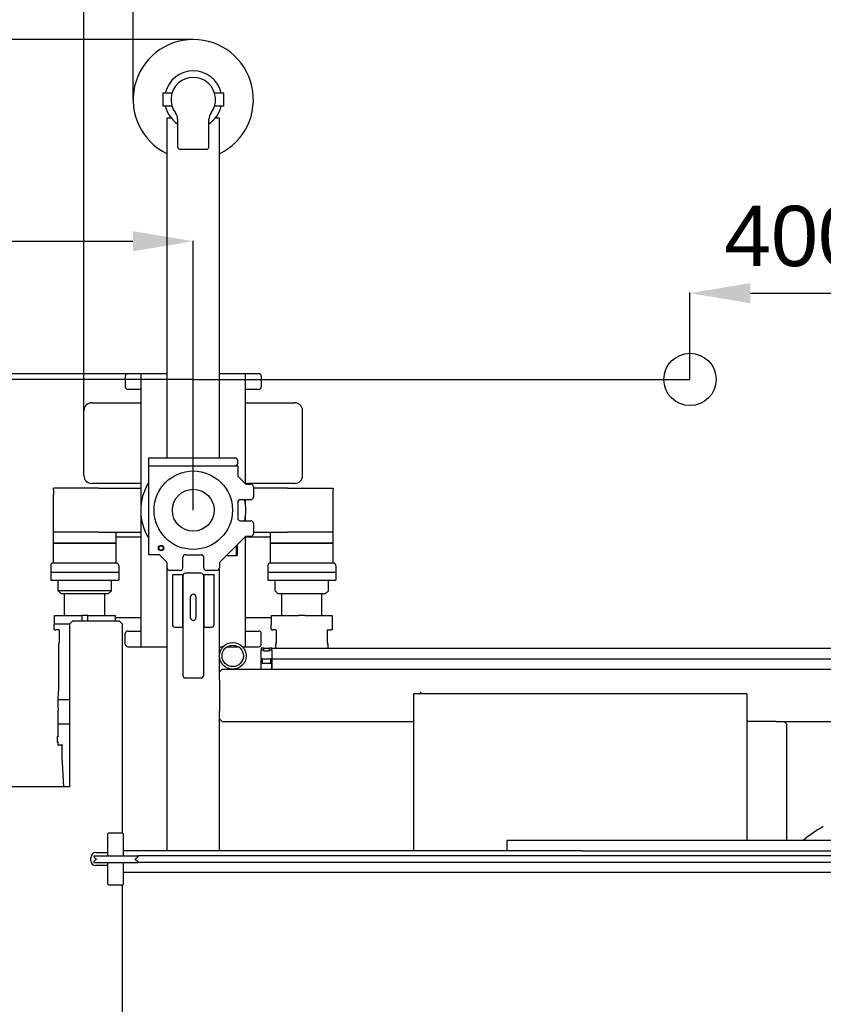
# Model space of a CAD drawing. Header units: millimetres. Extents: x 47009 to 83985, y -19576 to 31053.
# Tile 4 of 30: x 76621 to 78158, y -16822 to -14940. Entities that reach past the tile are written whole.
import ezdxf

# ---------------------------------------------------------------- set-up
doc = ezdxf.new("R2010")
doc.units = ezdxf.units.MM
doc.header["$LTSCALE"] = 50
doc.layers.add('AM_5', color=3, linetype='Continuous', lineweight=25)
doc.styles.add('Aktuální-ISO', font='arial.ttf')
doc.styles.get("Standard").update_dxf_attribs({"font": 'txt.shx'})
doc.dimstyles.new('AM_ISO$0', dxfattribs={"dimtxt": 3.5, "dimasz": 3.5, "dimexe": 1, "dimexo": 1, "dimgap": 1.5, "dimtad": 1, "dimdsep": 46, "dimtxsty": 'Standard', "dimcen": 0, "dimclrd": 256, "dimclre": 256, "dimclrt": 2, "dimadec": 0, "dimazin": 2, "dimtp": 0.1, "dimtm": 0.1, "dimtfac": 0.71, "dimtdec": 3, "dimtmove": 0, "dimatfit": 3, "dimfxl": 1, "dimlwd": -1, "dimlwe": -1, "dimarcsym": 1})

# ---------------------------------------------------------------- blocks, each defined once
blk = doc.blocks.new('*D213')
at = {"layer": 'AM_5', "linetype": 'ByBlock', "transparency": 16777216}
for p, q in [((76837.9, -15091.7), (76837.9, -14733)), ((76953.4, -14734), (79652.4, -14734)), ((79767.9, -15091.7), (79767.9, -14733))]:
    blk.add_line(p, q, dxfattribs=at)
at = {"layer": 'AM_5', "transparency": 16777216}
for points in [[(76953.4, -14714.8), (76953.4, -14753.3), (76837.9, -14734)], [(79652.4, -14714.8), (79652.4, -14753.3), (79767.9, -14734)]]:
    blk.add_solid(points, dxfattribs=at)
at = {"layer": 'Defpoints', "color": 0, "transparency": 16777216}
for p in [(79767.9, -14734), (76837.9, -15092.7), (79767.9, -15092.7)]:
    blk.add_point(p, dxfattribs=at)
at = {"layer": 'AM_5', "color": 2, "transparency": 16777216, "insert": (78302.9, -14610.5), "char_height": 115.5, "attachment_point": 5, "style": 'Aktuální-ISO'}
blk.add_mtext('2,93 [9´-7´´]', dxfattribs=at)
blk = doc.blocks.new('*D214')
at = {"layer": 'AM_5', "linetype": 'ByBlock', "transparency": 16777216}
for p, q in [((76743.9, -15686.2), (76743.9, -14429.7)), ((76859.4, -14430.7), (79746.4, -14430.7)), ((79861.9, -15686.2), (79861.9, -14429.7))]:
    blk.add_line(p, q, dxfattribs=at)
at = {"layer": 'AM_5', "transparency": 16777216}
for points in [[(76859.4, -14411.4), (76859.4, -14449.9), (76743.9, -14430.7)], [(79746.4, -14411.4), (79746.4, -14449.9), (79861.9, -14430.7)]]:
    blk.add_solid(points, dxfattribs=at)
at = {"layer": 'Defpoints', "color": 0, "transparency": 16777216}
for p in [(79861.9, -14430.7), (76743.9, -15687.2), (79861.9, -15687.2)]:
    blk.add_point(p, dxfattribs=at)
at = {"layer": 'AM_5', "color": 2, "transparency": 16777216, "insert": (78302.9, -14307.1), "char_height": 115.5, "attachment_point": 5, "style": 'Aktuální-ISO'}
blk.add_mtext('3,12 [10´-3´´]', dxfattribs=at)
blk = doc.blocks.new('*D215')
at = {"layer": 'AM_5', "linetype": 'ByBlock', "transparency": 16777216}
for p, q in [((76826.9, -15616.7), (74674.2, -15616.7)), ((74675.2, -15732.2), (74675.2, -17731.2)), ((76826.9, -17846.7), (74674.2, -17846.7))]:
    blk.add_line(p, q, dxfattribs=at)
at = {"layer": 'AM_5', "transparency": 16777216}
for points in [[(74656, -15732.2), (74694.5, -15732.2), (74675.2, -15616.7)], [(74656, -17731.2), (74694.5, -17731.2), (74675.2, -17846.7)]]:
    blk.add_solid(points, dxfattribs=at)
at = {"layer": 'Defpoints', "color": 0, "transparency": 16777216}
for p in [(76827.9, -15616.7), (74675.2, -17846.7), (76827.9, -17846.7)]:
    blk.add_point(p, dxfattribs=at)
at = {"layer": 'AM_5', "color": 2, "transparency": 16777216, "insert": (74551.7, -16731.7), "char_height": 115.5, "attachment_point": 5, "rotation": 90, "style": 'Aktuální-ISO'}
blk.add_mtext('2,23 [7´-4´´]', dxfattribs=at)
blk = doc.blocks.new('*D216')
at = {"layer": 'AM_5', "linetype": 'ByBlock', "transparency": 16777216}
for p, q in [((76951.9, -14977.7), (74292.5, -14977.7)), ((74293.5, -15093.2), (74293.5, -18370.2)), ((76951.9, -18485.7), (74292.5, -18485.7))]:
    blk.add_line(p, q, dxfattribs=at)
at = {"layer": 'AM_5', "transparency": 16777216}
for points in [[(74274.3, -15093.2), (74312.8, -15093.2), (74293.5, -14977.7)], [(74274.3, -18370.2), (74312.8, -18370.2), (74293.5, -18485.7)]]:
    blk.add_solid(points, dxfattribs=at)
at = {"layer": 'Defpoints', "color": 0, "transparency": 16777216}
for p in [(76952.9, -14977.7), (74293.5, -18485.7), (76952.9, -18485.7)]:
    blk.add_point(p, dxfattribs=at)
at = {"layer": 'AM_5', "color": 2, "transparency": 16777216, "insert": (74170, -16731.7), "char_height": 115.5, "attachment_point": 5, "rotation": 90, "style": 'Aktuální-ISO'}
blk.add_mtext('3,51 [11´-6´´]', dxfattribs=at)
blk = doc.blocks.new('*D221')
at = {"layer": 'AM_5', "linetype": 'ByBlock', "transparency": 16777216}
for p, q in [((77902.9, -15626.7), (77902.9, -15461.7)), ((78018.4, -15462.7), (78187.4, -15462.7)), ((78302.9, -16200.7), (78302.9, -15461.7))]:
    blk.add_line(p, q, dxfattribs=at)
at = {"layer": 'AM_5', "transparency": 16777216}
for points in [[(78018.4, -15443.5), (78018.4, -15482), (77902.9, -15462.7)], [(78187.4, -15443.5), (78187.4, -15482), (78302.9, -15462.7)]]:
    blk.add_solid(points, dxfattribs=at)
at = {"layer": 'Defpoints', "color": 0, "transparency": 16777216}
for p in [(78302.9, -15462.7), (77902.9, -15627.7), (78302.9, -16201.7)]:
    blk.add_point(p, dxfattribs=at)
at = {"layer": 'AM_5', "color": 2, "transparency": 16777216, "insert": (78102.9, -15354.2), "char_height": 115.5, "attachment_point": 5, "style": 'Aktuální-ISO'}
blk.add_mtext('400', dxfattribs=at)
blk = doc.blocks.new('*D223')
at = {"layer": 'AM_5', "linetype": 'ByBlock', "transparency": 16777216}
for p, q in [((75752.9, -15626.7), (75752.9, -15362.5)), ((75868.4, -15363.5), (76837.4, -15363.5)), ((76952.9, -15876.7), (76952.9, -15362.5))]:
    blk.add_line(p, q, dxfattribs=at)
at = {"layer": 'AM_5', "transparency": 16777216}
for points in [[(75868.4, -15344.2), (75868.4, -15382.7), (75752.9, -15363.5)], [(76837.4, -15344.2), (76837.4, -15382.7), (76952.9, -15363.5)]]:
    blk.add_solid(points, dxfattribs=at)
at = {"layer": 'Defpoints', "color": 0, "transparency": 16777216}
for p in [(76952.9, -15363.5), (75752.9, -15627.7), (76952.9, -15877.7)]:
    blk.add_point(p, dxfattribs=at)
at = {"layer": 'AM_5', "color": 2, "transparency": 16777216, "insert": (76352.9, -15255), "char_height": 115.5, "attachment_point": 5, "style": 'Aktuální-ISO'}
blk.add_mtext('1200', dxfattribs=at)

msp = doc.modelspace()

# ---------------------------------------------------------------- linework, layer by layer
at = {"color": 253}
for p, q in [((76894.419, -15080.23), (76894.419, -15105.23)), ((76912.299, -15080.23), (76894.419, -15080.23)), ((77011.418, -15080.23), (76993.538, -15080.23)), ((77011.418, -15105.23), (77011.418, -15080.23)), ((76912.299, -15105.23), (76894.419, -15105.23)), ((77011.418, -15105.23), (76993.538, -15105.23)), ((76902.919, -15127.73), (76910.493, -15127.73)), ((76902.919, -15777.723), (76902.919, -15127.73)), ((76922.919, -15130.23), (76922.919, -15182.729)), ((76982.918, -15182.729), (76982.918, -15130.23)), ((76995.345, -15127.73), (77002.918, -15127.73)), ((77002.918, -15777.723), (77002.918, -15127.73)), ((76927.919, -15187.729), (76977.918, -15187.729)), ((76822.92, -15621.725), (76822.92, -15641.725)), ((76852.92, -15616.725), (76827.92, -15616.725)), ((76852.92, -15616.725), (76852.92, -15826.521)), ((76902.919, -15616.725), (76852.92, -15616.725)), ((77052.918, -15616.725), (77002.918, -15616.725)), ((77052.918, -15827.274), (77052.918, -15616.725)), ((77077.917, -15616.725), (77052.918, -15616.725)), ((77082.917, -15621.725), (77082.917, -15641.725)), ((76952.919, -15627.722), (75752.919, -15627.722)), ((76952.919, -15877.722), (76952.919, -15627.722)), ((76952.919, -15627.722), (77902.919, -15627.722)), ((76852.92, -15646.725), (76827.92, -15646.725)), ((77077.917, -15646.725), (77052.918, -15646.725)), ((76758.921, -15672.225), (76852.92, -15672.225)), ((77052.918, -15672.225), (77146.917, -15672.225)), ((76743.921, -15811.623), (76743.921, -15687.224)), ((77161.917, -15811.623), (77161.917, -15687.224)), ((76867.919, -15777.723), (77032.918, -15777.723)), ((76867.919, -15792.723), (76867.919, -15777.723)), ((76867.919, -15792.723), (77037.918, -15792.723)), ((76867.919, -15962.722), (76867.919, -15792.723)), ((77037.918, -15787.723), (77037.918, -15782.723)), ((77037.918, -15792.723), (77037.918, -15810.652)), ((76852.92, -15826.521), (76758.921, -15826.623)), ((76852.92, -15826.521), (76852.92, -15867.71)), ((77039.382, -15814.188), (77051.453, -15826.259)), ((77146.917, -15826.623), (77052.918, -15826.623)), ((77054.989, -15827.723), (77062.918, -15827.723)), ((76772.396, -15835.723), (76685.34, -15835.723)), ((76685.34, -15838.723), (76685.34, -15835.723)), ((76685.34, -15847.723), (76685.528, -15847.723)), ((76685.34, -15919.722), (76685.34, -15847.723)), ((76685.528, -15838.723), (76685.528, -15847.723)), ((76772.396, -15835.723), (76852.92, -15835.723)), ((77067.917, -15832.723), (77067.917, -15852.723)), ((77133.441, -15835.723), (77067.917, -15835.723)), ((77133.441, -15835.723), (77220.497, -15835.723)), ((77220.309, -15847.723), (77220.309, -15838.723)), ((77220.309, -15847.723), (77220.497, -15847.723)), ((77220.497, -15835.723), (77220.497, -15838.723)), ((77220.497, -15919.722), (77220.497, -15847.723)), ((77037.918, -15862.723), (77037.918, -15892.722)), ((77062.918, -15857.723), (77042.918, -15857.723)), ((77052.918, -15867.71), (77052.918, -15857.723)), ((76852.92, -15887.735), (76852.92, -15992.721)), ((77042.918, -15897.722), (77062.918, -15897.722)), ((77052.918, -15897.722), (77052.918, -15887.735)), ((77067.917, -15902.722), (77067.917, -15922.722)), ((76772.396, -15919.722), (76685.34, -15919.722)), ((76685.34, -15940.722), (76685.34, -15919.722)), ((76772.396, -15919.722), (76685.34, -15919.722)), ((76772.396, -15919.722), (76837.148, -15919.722)), ((76805.339, -15940.722), (76805.339, -15919.722)), ((76837.148, -15919.722), (76842.946, -15919.722)), ((76842.946, -15919.722), (76845.137, -15919.722)), ((76845.137, -15919.722), (76852.92, -15919.722)), ((77067.917, -15919.722), (77068.69, -15919.722)), ((77068.69, -15919.722), (77133.441, -15919.722)), ((77100.498, -15940.722), (77100.498, -15919.722)), ((77220.497, -15919.722), (77133.441, -15919.722)), ((77220.497, -15919.722), (77133.441, -15919.722)), ((77220.497, -15940.722), (77220.497, -15919.722)), ((76805.339, -15940.722), (76685.34, -15940.722)), ((76685.34, -15978.721), (76685.34, -15940.722)), ((76685.34, -15940.722), (76805.339, -15940.722)), ((76805.339, -15928.822), (76852.92, -15928.822)), ((76805.339, -15978.721), (76805.339, -15940.722)), ((77004.383, -15976.257), (77051.453, -15929.186)), ((77036.918, -15943.722), (77036.918, -15964.222)), ((77052.918, -16138.72), (77052.918, -15928.171)), ((77052.918, -15928.822), (77100.498, -15928.822)), ((77062.918, -15927.722), (77054.989, -15927.722)), ((77220.497, -15940.722), (77100.498, -15940.722)), ((77100.498, -15978.721), (77100.498, -15940.722)), ((77100.498, -15940.722), (77220.497, -15940.722)), ((77220.497, -15978.721), (77220.497, -15940.722)), ((76885.848, -15962.722), (76867.919, -15962.722)), ((76937.919, -15962.722), (76967.918, -15962.722)), ((77035.918, -15965.222), (77035.918, -15944.722)), ((76805.339, -15978.721), (76685.34, -15978.721)), ((76901.455, -15976.257), (76889.384, -15964.186)), ((76902.919, -15987.721), (76902.919, -15979.793)), ((76932.919, -15987.721), (76932.919, -15967.722)), ((76972.918, -15987.721), (76972.918, -15967.722)), ((77002.918, -15979.793), (77002.918, -15987.721)), ((77035.918, -15965.222), (77015.418, -15965.222)), ((77036.918, -15964.222), (77035.918, -15965.222)), ((77220.497, -15978.721), (77100.498, -15978.721)), ((76680.34, -15983.721), (76680.34, -15996.721)), ((76810.339, -15996.721), (76680.34, -15996.721)), ((76810.339, -15996.721), (76680.34, -15996.721)), ((76680.34, -15996.721), (76680.34, -16011.221)), ((76810.339, -15983.721), (76810.339, -15992.721)), ((76810.339, -15983.721), (76810.339, -15996.721)), ((76810.339, -15996.721), (76810.339, -16011.221)), ((76852.92, -15983.624), (76852.92, -16054.629)), ((76902.919, -16382.217), (76902.919, -15987.721)), ((76927.919, -15992.721), (76907.919, -15992.721)), ((76967.918, -15998.322), (76937.919, -15998.322)), ((76997.918, -15992.721), (76977.918, -15992.721)), ((77002.918, -16186.719), (77002.918, -15987.721)), ((77095.498, -15983.721), (77095.498, -15996.721)), ((77225.497, -15996.721), (77095.498, -15996.721)), ((77225.497, -15996.721), (77095.498, -15996.721)), ((77095.498, -15996.721), (77095.498, -16011.221)), ((77225.497, -15983.721), (77225.497, -15996.721)), ((77225.497, -15996.721), (77225.497, -16011.221)), ((76680.34, -16011.221), (76810.339, -16011.221)), ((76694.34, -16031.721), (76694.34, -16011.221)), ((76796.339, -16031.721), (76796.339, -16011.221)), ((76912.919, -16001.221), (76912.919, -16096.22)), ((76932.919, -16001.221), (76912.919, -16001.221)), ((76932.919, -16101.22), (76932.919, -16001.221)), ((76932.919, -16003.322), (76932.919, -16193.32)), ((76992.918, -16001.221), (76972.918, -16001.221)), ((76972.918, -16001.221), (76972.918, -16101.22)), ((76972.918, -16193.32), (76972.918, -16003.322)), ((76992.918, -16096.22), (76992.918, -16001.221)), ((77095.498, -16011.221), (77225.497, -16011.221)), ((77109.498, -16031.721), (77109.498, -16011.221)), ((77211.497, -16031.721), (77211.497, -16011.221)), ((76796.339, -16031.721), (76694.34, -16031.721)), ((76700.34, -16037.721), (76694.34, -16031.721)), ((76790.339, -16037.721), (76700.34, -16037.721)), ((76706.84, -16078.72), (76706.84, -16037.721)), ((76783.839, -16078.72), (76783.839, -16037.721)), ((76790.339, -16037.721), (76796.339, -16031.721)), ((77115.498, -16037.721), (77109.498, -16031.721)), ((77205.497, -16037.721), (77115.498, -16037.721)), ((77121.998, -16078.72), (77121.998, -16037.721)), ((77198.997, -16078.72), (77198.997, -16037.721)), ((77205.497, -16037.721), (77211.497, -16031.721)), ((76852.92, -16054.629), (76852.92, -16138.72)), ((76947.919, -16083.321), (76947.919, -16043.321)), ((76957.919, -16043.321), (76957.919, -16083.321)), ((76687.358, -16078.72), (76739.683, -16078.72)), ((76687.358, -16095.72), (76687.358, -16078.72)), ((76716.741, -16094.72), (76719.241, -16092.22)), ((76716.741, -16406.717), (76716.741, -16094.72)), ((76721.741, -16089.72), (76719.241, -16092.22)), ((76811.74, -16089.72), (76721.741, -16089.72)), ((76750.997, -16078.72), (76739.683, -16078.72)), ((76739.683, -16078.72), (76739.683, -16089.72)), ((76750.997, -16078.72), (76803.322, -16078.72)), ((76750.997, -16089.72), (76750.997, -16078.72)), ((76803.322, -16078.72), (76803.322, -16089.72)), ((76852.92, -16083.22), (76803.322, -16083.22)), ((76811.74, -16089.72), (76814.24, -16092.22)), ((76814.24, -16092.22), (76816.74, -16094.72)), ((76816.74, -16094.72), (76816.74, -16382.217)), ((77102.515, -16083.22), (77052.918, -16083.22)), ((77102.515, -16078.72), (77154.841, -16078.72)), ((77102.515, -16095.72), (77102.515, -16078.72)), ((77166.154, -16078.72), (77154.841, -16078.72)), ((77166.154, -16078.72), (77218.48, -16078.72)), ((77218.48, -16078.72), (77218.48, -16095.72)), ((76687.432, -16095.72), (76686.732, -16096.42)), ((76686.732, -16105.22), (76686.732, -16096.42)), ((76716.741, -16095.72), (76687.358, -16095.72)), ((76687.732, -16106.22), (76689.929, -16106.22)), ((76695.513, -16106.22), (76689.929, -16106.22)), ((76696.443, -16107.22), (76696.443, -16130.615)), ((76827.92, -16108.72), (76852.92, -16108.72)), ((76917.919, -16101.22), (76932.919, -16101.22)), ((76972.918, -16101.22), (76987.918, -16101.22)), ((77052.918, -16108.72), (77077.917, -16108.72)), ((77102.59, -16095.72), (77101.89, -16096.42)), ((77101.89, -16105.22), (77101.89, -16096.42)), ((77102.89, -16106.22), (77105.087, -16106.22)), ((77110.671, -16106.22), (77105.087, -16106.22)), ((77111.601, -16107.22), (77111.601, -16130.615)), ((77209.394, -16130.615), (77209.394, -16107.22)), ((77210.324, -16106.22), (77215.908, -16106.22)), ((77218.105, -16106.22), (77215.908, -16106.22)), ((77218.405, -16095.72), (77219.105, -16096.42)), ((77219.105, -16105.22), (77219.105, -16096.42)), ((76696.114, -16132.272), (76695.083, -16134.519)), ((76822.92, -16133.72), (76822.92, -16113.72)), ((77082.917, -16133.72), (77082.917, -16113.72)), ((77111.272, -16132.272), (77110.24, -16134.519)), ((77210.755, -16134.519), (77209.723, -16132.272)), ((76695.066, -16134.596), (76695.066, -16223.719)), ((76827.92, -16138.72), (76852.92, -16138.72)), ((76852.92, -16138.72), (76902.919, -16138.72)), ((77002.918, -16138.72), (77009.871, -16138.72)), ((77017.741, -16138.72), (77039.095, -16138.72)), ((77046.965, -16138.72), (77052.918, -16138.72)), ((77052.918, -16138.72), (77077.917, -16138.72)), ((77087.917, -16141.72), (77082.917, -16141.72)), ((77082.917, -16141.72), (77082.917, -16144.72)), ((77082.917, -16144.72), (77087.917, -16144.72)), ((77082.917, -16161.72), (77082.917, -16144.72)), ((77087.917, -16144.72), (77087.917, -16141.72)), ((77087.917, -16141.72), (77097.917, -16141.72)), ((77087.917, -16147.42), (77087.917, -16144.72)), ((77097.917, -16147.42), (77087.917, -16147.42)), ((77102.917, -16141.72), (77097.917, -16141.72)), ((77097.917, -16141.72), (77097.917, -16144.72)), ((77097.917, -16144.72), (77102.917, -16144.72)), ((77097.917, -16144.72), (77097.917, -16147.42)), ((77102.917, -16144.72), (77102.917, -16141.72)), ((77102.917, -16141.72), (79502.893, -16141.72)), ((77102.917, -16144.72), (77102.917, -16161.72)), ((77110.224, -16134.596), (77110.224, -16141.72)), ((77210.772, -16141.72), (77210.772, -16134.596)), ((77082.917, -16161.72), (77082.917, -16164.72)), ((77085.417, -16161.72), (77082.917, -16161.72)), ((77082.917, -16181.719), (77082.917, -16164.72)), ((77082.917, -16164.72), (77085.417, -16164.72)), ((77085.417, -16164.72), (77085.417, -16161.72)), ((77085.417, -16161.72), (77100.417, -16161.72)), ((77085.417, -16170.72), (77085.417, -16164.72)), ((77102.917, -16161.72), (77100.417, -16161.72)), ((77100.417, -16161.72), (77100.417, -16164.72)), ((77100.417, -16164.72), (77102.917, -16164.72)), ((77100.417, -16164.72), (77100.417, -16170.72)), ((77102.917, -16161.72), (79502.893, -16161.72)), ((77102.917, -16181.719), (77102.917, -16161.72)), ((77102.917, -16164.72), (77102.917, -16181.719)), ((77007.918, -16181.719), (77002.918, -16186.719)), ((77002.918, -16201.719), (77002.918, -16186.719)), ((77007.918, -16181.719), (79597.892, -16181.719)), ((77100.417, -16170.72), (77085.417, -16170.72)), ((76937.919, -16198.32), (76967.918, -16198.32)), ((77002.918, -16201.719), (77002.918, -16261.719)), ((76694.367, -16240.319), (76694.919, -16225.018)), ((76694.919, -16225.018), (76695.287, -16224.419)), ((76695.47, -16224.419), (76695.066, -16223.719)), ((77387.914, -16228.719), (77387.914, -16224.719)), ((76695.465, -16240.319), (76694.367, -16240.319)), ((76694.841, -16253.455), (76694.367, -16240.319)), ((76713.167, -16240.319), (76695.465, -16240.319)), ((76716.741, -16240.319), (76713.167, -16240.319)), ((78011.408, -16228.719), (77374.914, -16228.719)), ((77374.914, -16234.719), (77374.914, -16228.719)), ((77374.914, -16529.115), (77374.914, -16234.719)), ((78011.408, -16228.719), (78011.408, -16234.719)), ((78011.408, -16234.719), (78011.408, -16509.116)), ((76694.368, -16286.518), (76694.846, -16260.018)), ((76695.035, -16258.82), (76694.841, -16253.455)), ((77002.918, -16276.718), (77002.918, -16261.719)), ((77002.918, -16276.718), (77007.918, -16281.718)), ((77002.918, -16529.115), (77002.918, -16276.718)), ((77007.918, -16281.718), (77374.914, -16281.718)), ((78067.907, -16281.718), (78011.408, -16281.718)), ((78067.907, -16281.718), (78082.907, -16281.718)), ((78082.907, -16281.718), (78212.906, -16281.718)), ((78087.907, -16286.718), (78082.907, -16281.718)), ((76694.367, -16286.518), (76694.369, -16286.463)), ((76694.368, -16286.518), (76694.367, -16286.518)), ((76694.369, -16286.574), (76694.367, -16286.518)), ((76695.466, -16286.518), (76694.368, -16286.518)), ((76694.778, -16309.218), (76694.368, -16286.518)), ((76713.167, -16286.518), (76695.466, -16286.518)), ((76716.741, -16286.518), (76713.167, -16286.518)), ((78087.907, -16509.116), (78087.907, -16286.718)), ((76695.095, -16310.118), (76693.34, -16310.118)), ((76693.34, -16322.118), (76693.34, -16310.118)), ((76695.095, -16322.118), (76693.34, -16322.118)), ((76694.808, -16326.618), (76694.808, -16322.118)), ((76702.807, -16327.118), (76695.308, -16327.118)), ((76702.34, -16356.118), (76702.34, -16327.118)), ((76702.34, -16356.118), (76702.34, -16360.118)), ((76702.34, -16360.118), (76704.755, -16406.717)), ((76816.74, -16382.217), (76816.74, -16494.716)), ((76902.919, -16529.115), (76902.919, -16382.217)), ((76716.741, -16406.717), (76512.743, -16406.717)), ((76791.74, -16494.716), (76789.74, -16496.716)), ((76789.74, -16538.216), (76789.74, -16496.716)), ((76791.74, -16494.716), (76796.433, -16494.716)), ((76796.433, -16494.716), (76813.046, -16494.716)), ((76813.046, -16494.716), (76817.74, -16494.716)), ((76817.74, -16494.716), (76819.74, -16496.716)), ((76819.74, -16538.216), (76819.74, -16496.716)), ((77702.911, -16509.116), (77552.913, -16509.116)), ((77552.913, -16509.116), (77552.913, -16529.115)), ((78902.899, -16509.116), (77702.911, -16509.116)), ((76756.74, -16547.216), (76756.74, -16542.216)), ((76762.74, -16538.216), (76846.739, -16538.216)), ((76762.74, -16538.216), (76762.74, -16540.216)), ((76766.74, -16544.216), (76762.74, -16540.216)), ((76766.74, -16545.216), (76762.74, -16549.216)), ((76766.74, -16532.216), (76789.74, -16532.216)), ((76767.74, -16544.216), (76767.74, -16545.216)), ((77690.945, -16529.115), (76819.74, -16529.115)), ((77696.365, -16529.116), (76819.74, -16529.116)), ((76841.739, -16544.216), (76841.739, -16545.216)), ((76842.739, -16544.216), (76846.739, -16540.216)), ((76842.739, -16545.216), (76846.739, -16549.216)), ((76846.739, -16538.216), (76846.739, -16540.216)), ((82812.86, -16538.372), (76846.739, -16538.372)), ((77696.365, -16529.116), (77701.244, -16529.116)), ((77701.244, -16529.116), (78904.566, -16529.116)), ((76762.74, -16549.216), (76762.74, -16551.216)), ((76762.74, -16551.216), (76846.739, -16551.216)), ((76789.74, -16557.216), (76766.74, -16557.216)), ((76789.74, -16592.715), (76789.74, -16551.216)), ((76819.74, -16592.715), (76819.74, -16551.216)), ((76846.739, -16549.216), (76846.739, -16551.216)), ((82812.86, -16550.976), (76846.739, -16550.976)), ((82812.86, -16570.116), (76819.74, -16570.116)), ((76791.74, -16594.715), (76789.74, -16592.715)), ((76817.74, -16594.715), (76791.74, -16594.715)), ((76816.74, -16594.715), (76816.74, -16868.713)), ((76817.74, -16594.715), (76819.74, -16592.715))]:
    msp.add_line(p, q, dxfattribs=at)
for centre, radius in [((77902.919, -15627.722), 50), ((76952.919, -15877.722), 74.999), ((76952.919, -15877.722), 40), ((76891.419, -15950.222), 5.25), ((76891.419, -15950.222), 4.188), ((77028.418, -16156.22), 25.5), ((77028.418, -16156.22), 20.5)]:
    msp.add_circle(centre, radius, dxfattribs=at)
for centre, radius, start, end in [((76952.919, -15092.73), 114.999, 295.771462, 244.228538), ((76952.919, -15092.73), 54.999, 13.136559, 166.863441), ((76952.919, -15092.73), 42.5, 323.130102, 216.869898), ((76952.919, -15092.73), 54.999, 193.136559, 236.944269), ((76952.919, -15092.73), 54.999, 303.055731, 346.863441), ((76902.919, -15130.23), 20, 0, 36.869898), ((77002.918, -15130.23), 20, 143.130102, 180), ((76927.919, -15182.729), 5, 180, 270), ((76977.918, -15182.729), 5, 270, 0), ((76827.92, -15621.725), 5, 90, 180), ((77077.917, -15621.725), 5, 0, 90), ((76827.92, -15641.725), 5, 180, 270), ((77077.917, -15641.725), 5, 270, 0), ((76758.921, -15687.224), 15, 90, 180), ((77146.917, -15687.224), 15, 0, 90), ((77032.918, -15782.723), 5, 0, 90), ((77032.918, -15787.723), 5, 270, 0), ((76758.921, -15811.623), 15, 180, 270), ((77042.918, -15810.652), 5, 180, 225), ((77146.917, -15811.623), 15, 270, 0), ((76952.919, -15877.722), 100.499, 148.556082, 212.245348), ((77054.989, -15822.723), 5, 225, 270), ((77062.918, -15832.723), 5, 0, 90), ((77042.918, -15862.723), 5, 90, 180), ((76952.919, -15877.722), 100.499, 348.521221, 11.478779), ((77062.918, -15852.723), 5, 270, 0), ((77042.918, -15892.722), 5, 180, 270), ((77062.918, -15902.722), 5, 0, 90), ((77062.918, -15922.722), 5, 270, 0), ((77054.989, -15932.722), 5, 90, 135), ((76885.848, -15967.722), 5, 45, 90), ((76937.919, -15967.722), 5, 90, 180), ((76967.918, -15967.722), 5, 0, 90), ((76685.34, -15983.721), 5, 90, 180), ((76805.339, -15983.721), 5, 0, 90), ((76805.339, -15983.721), 5, 0, 90), ((76897.919, -15979.793), 5, 0, 45), ((77007.918, -15979.793), 5, 135, 180), ((77100.498, -15983.721), 5, 90, 180), ((77220.497, -15983.721), 5, 0, 90), ((76907.919, -15987.721), 5, 180, 270), ((76927.919, -15987.721), 5, 270, 0), ((76937.919, -16003.322), 5, 90, 180), ((76967.918, -16003.322), 5, 0, 90), ((76977.918, -15987.721), 5, 180, 270), ((76997.918, -15987.721), 5, 270, 0), ((76952.919, -16043.321), 5, 0, 180), ((76952.919, -16083.321), 5, 180, 0), ((76687.732, -16105.22), 1, 180, 270), ((76695.443, -16107.22), 1, 64.397497, 64.398836), ((76695.443, -16107.22), 1, 0, 64.3975), ((76827.92, -16113.72), 5, 90, 180), ((76917.919, -16096.22), 5, 180, 270), ((76987.918, -16096.22), 5, 270, 0), ((77077.917, -16113.72), 5, 0, 90), ((77102.89, -16105.22), 1, 180, 270), ((77110.601, -16107.22), 1, 64.397499, 64.398836), ((77110.601, -16107.22), 1, 0, 64.397499), ((77210.394, -16107.22), 1, 115.601158, 180), ((77218.105, -16105.22), 1, 270, 0), ((76827.92, -16133.72), 5, 180, 270), ((77077.917, -16133.72), 5, 270, 0), ((76937.919, -16193.32), 5, 180, 270), ((76967.918, -16193.32), 5, 270, 0), ((76695.308, -16326.618), 0.5, 180, 270), ((76702.807, -16326.618), 0.5, 270, 0), ((78302.905, -16731.714), 288.497, 120.172141, 129.504275), ((76766.74, -16542.216), 10, 90, 180), ((76766.74, -16547.216), 10, 180, 270)]:
    msp.add_arc(centre, radius, start, end, dxfattribs=at)
for points in [[(76695.875, -16106.318), (76695.729, -16106.248), (76695.603, -16106.22), (76695.513, -16106.22)], [(77111.033, -16106.318), (77110.887, -16106.248), (77110.761, -16106.22), (77110.671, -16106.22)], [(77210.324, -16106.22), (77210.234, -16106.22), (77210.108, -16106.248), (77209.962, -16106.318)], [(76694.841, -16253.455), (76694.841, -16253.455), (76694.841, -16253.455), (76694.841, -16253.455)], [(76694.846, -16260.018), (76694.966, -16259.819), (76695.085, -16259.619), (76695.204, -16259.419)], [(76695.314, -16310.118), (76695.135, -16309.818), (76694.956, -16309.518), (76694.778, -16309.218)]]:
    msp.add_open_spline(points, degree=3, dxfattribs=at)
for points, knots in [([(76696.114, -16132.272), (76696.179, -16132.131), (76696.243, -16131.957), (76696.344, -16131.585), (76696.384, -16131.384), (76696.431, -16130.994), (76696.443, -16130.804), (76696.443, -16130.615)], [0, 0, 0, 0, 0.068778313, 0.068778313, 0.133179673, 0.133179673, 0.189842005, 0.189842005, 0.189842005, 0.189842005]), ([(77111.272, -16132.272), (77111.336, -16132.131), (77111.401, -16131.957), (77111.502, -16131.585), (77111.541, -16131.384), (77111.589, -16130.994), (77111.601, -16130.804), (77111.601, -16130.615)], [0, 0, 0, 0, 0.068778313, 0.068778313, 0.133179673, 0.133179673, 0.189842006, 0.189842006, 0.189842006, 0.189842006]), ([(77209.394, -16130.615), (77209.394, -16130.848), (77209.412, -16131.084), (77209.478, -16131.519), (77209.526, -16131.724), (77209.626, -16132.041), (77209.674, -16132.166), (77209.723, -16132.272)], [0, 0, 0, 0, 0.069855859, 0.069855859, 0.137925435, 0.137925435, 0.189835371, 0.189835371, 0.189835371, 0.189835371])]:
    msp.add_open_spline(points, degree=3, knots=knots, dxfattribs=at)

# ---------------------------------------------------------------- dimensions: what is measured, and where the dimension line sits
at = {"layer": 'AM_5'}
for base, p1, p2, text, picture, middle in [((79861.89, -14430.65), (76743.921, -15687.223), (79861.89, -15687.224), '3,12 [10´-3´´]', '*D214', (78302.905, -14307.131)), ((79767.89, -14734.036), (76837.92, -15092.73), (79767.89, -15092.729), '2,93 [9´-7´´]', '*D213', (78302.905, -14610.517))]:
    dim = msp.add_linear_dim(base=base, p1=p1, p2=p2, text=text, dimstyle='AM_ISO$0', override={"dimtxt": 115.5, "dimasz": 115.5, "dimgap": 49.5, "dimtxsty": 'Aktuální-ISO'}, dxfattribs=at)
    dim.commit()
    dim.dimension.update_dxf_attribs({"geometry": picture, "text_midpoint": middle})
for base, p1, p2, text, picture, middle in [((74293.517, -18485.696), (76952.918, -14977.731), (76952.915, -18485.696), '3,51 [11´-6´´]', '*D216', (74169.997, -16731.714)), ((74675.232, -17846.703), (76827.92, -15616.725), (76827.92, -17846.703), '2,23 [7´-4´´]', '*D215', (74551.713, -16731.714))]:
    dim = msp.add_linear_dim(base=base, p1=p1, p2=p2, angle=90, text=text, dimstyle='AM_ISO$0', override={"dimtxt": 115.5, "dimasz": 115.5, "dimgap": 49.5, "dimtxsty": 'Aktuální-ISO'}, dxfattribs=at)
    dim.commit()
    dim.dimension.update_dxf_attribs({"geometry": picture, "text_midpoint": middle})
for base, p1, p2, picture, middle in [((76952.919, -15363.462), (75752.919, -15627.722), (76952.919, -15877.722), '*D223', (76352.919, -15254.991)), ((78302.905, -15462.715), (77902.919, -15627.722), (78302.905, -16201.719), '*D221', (78102.912, -15354.244))]:
    dim = msp.add_linear_dim(base=base, p1=p1, p2=p2, dimstyle='AM_ISO$0', override={"dimtxt": 115.5, "dimasz": 115.5, "dimgap": 49.5, "dimrnd": 1, "dimtxsty": 'Aktuální-ISO'}, dxfattribs=at)
    dim.commit()
    dim.dimension.update_dxf_attribs({"geometry": picture, "text_midpoint": middle})

doc.saveas('drawing.dxf')
